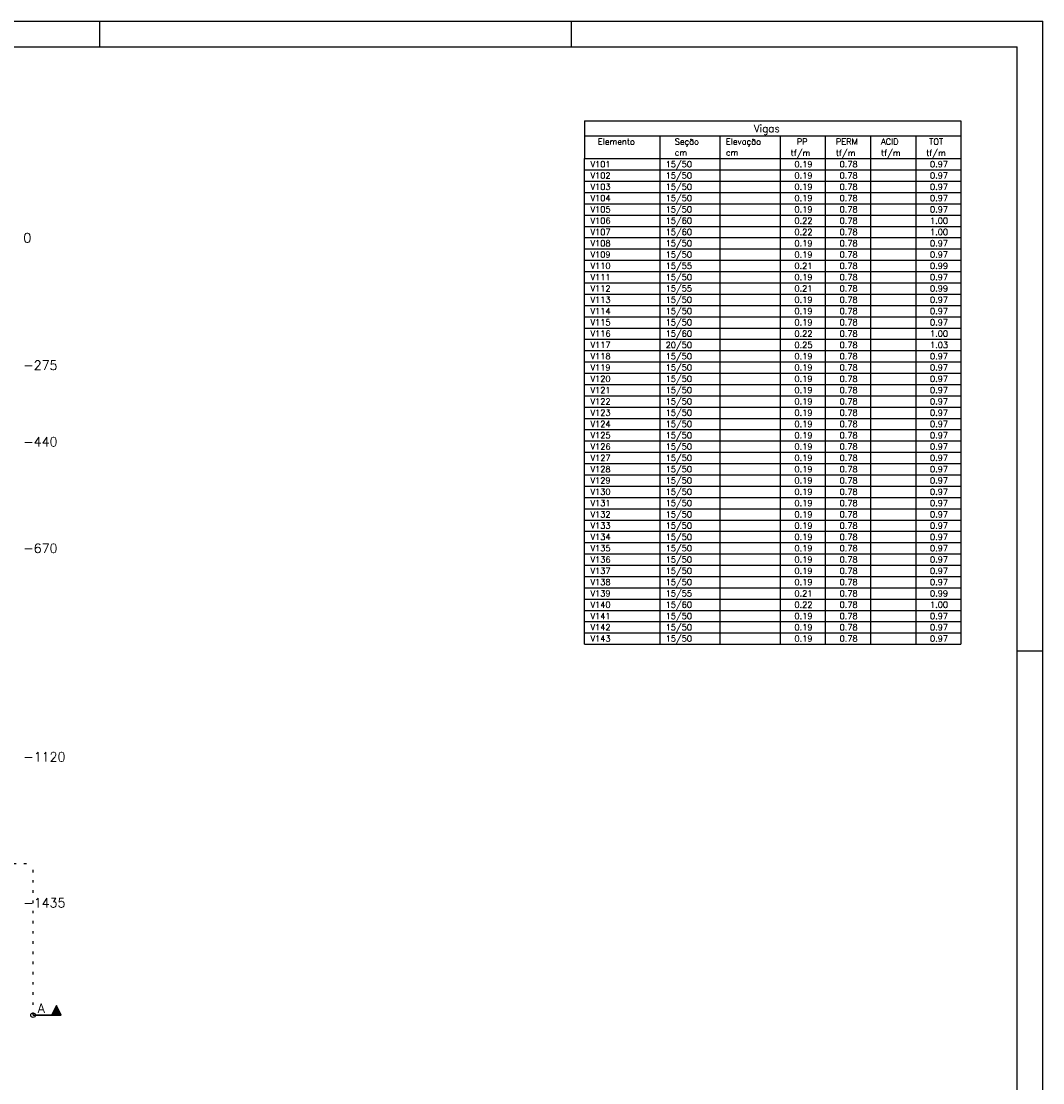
# Model space of a CAD drawing. Extents: x 0 to 119, y 0 to 84.
# Tile 14 of 14: x 79 to 119, y 42 to 84. Entities that reach past the tile are written whole.
import ezdxf

# ---------------------------------------------------------------- set-up
doc = ezdxf.new("R2010")
doc.units = 0
doc.header["$MEASUREMENT"] = 0
doc.linetypes.add('ESTILO_TQS_0002', pattern=[0.4, 0.1, -0.3])
for name, color, linetype in [('1', 1, 'CONTINUOUS'), ('3', 3, 'CONTINUOUS'), ('8', 8, 'CONTINUOUS')]:
    doc.layers.add(name, color=color, linetype=linetype)
doc.styles.get("Standard").update_dxf_attribs({"font": 'ROMANS.SHX'})

msp = doc.modelspace()

# ---------------------------------------------------------------- linework, layer by layer
at = {"layer": '1', "linetype": 'Continuous'}
for p, q in [((0, 84.1), (118.9, 84.1)), ((81.9, 83.1), (81.9, 84.1)), ((100.4, 83.1), (100.4, 84.1)), ((118.9, 0), (118.9, 84.1)), ((100.913, 80.188), (100.913, 78.711)), ((100.913, 80.188), (115.685, 80.188)), ((115.685, 80.188), (115.685, 78.711)), ((100.913, 79.598), (115.685, 79.598)), ((103.867, 79.598), (103.867, 78.711)), ((106.231, 79.598), (106.231, 78.711)), ((108.594, 79.598), (108.594, 78.711)), ((110.367, 79.598), (110.367, 78.711)), ((112.14, 79.598), (112.14, 78.711)), ((113.913, 79.598), (113.913, 78.711)), ((100.913, 78.711), (115.685, 78.711)), ((100.913, 78.268), (100.913, 78.711)), ((103.867, 78.711), (103.867, 78.268)), ((106.231, 78.711), (106.231, 78.268)), ((108.594, 78.711), (108.594, 78.268)), ((110.367, 78.711), (110.367, 78.268)), ((112.14, 78.711), (112.14, 78.268)), ((113.913, 78.711), (113.913, 78.268)), ((115.685, 78.711), (115.685, 78.268)), ((100.913, 78.268), (115.685, 78.268)), ((100.913, 77.825), (100.913, 78.268)), ((103.867, 78.268), (103.867, 77.825)), ((106.231, 78.268), (106.231, 77.825)), ((108.594, 78.268), (108.594, 77.825)), ((110.367, 78.268), (110.367, 77.825)), ((112.14, 78.268), (112.14, 77.825)), ((113.913, 78.268), (113.913, 77.825)), ((115.685, 78.268), (115.685, 77.825)), ((100.913, 77.825), (115.685, 77.825)), ((100.913, 77.382), (100.913, 77.825)), ((103.867, 77.825), (103.867, 77.382)), ((106.231, 77.825), (106.231, 77.382)), ((108.594, 77.825), (108.594, 77.382)), ((110.367, 77.825), (110.367, 77.382)), ((112.14, 77.825), (112.14, 77.382)), ((113.913, 77.825), (113.913, 77.382)), ((115.685, 77.825), (115.685, 77.382)), ((100.913, 77.382), (115.685, 77.382)), ((100.913, 76.938), (100.913, 77.382)), ((103.867, 77.382), (103.867, 76.938)), ((106.231, 77.382), (106.231, 76.938)), ((108.594, 77.382), (108.594, 76.938)), ((110.367, 77.382), (110.367, 76.938)), ((112.14, 77.382), (112.14, 76.938)), ((113.913, 77.382), (113.913, 76.938)), ((115.685, 77.382), (115.685, 76.938)), ((100.913, 76.938), (115.685, 76.938)), ((100.913, 76.495), (100.913, 76.938)), ((103.867, 76.938), (103.867, 76.495)), ((106.231, 76.938), (106.231, 76.495)), ((108.594, 76.938), (108.594, 76.495)), ((110.367, 76.938), (110.367, 76.495)), ((112.14, 76.938), (112.14, 76.495)), ((113.913, 76.938), (113.913, 76.495)), ((115.685, 76.938), (115.685, 76.495)), ((100.913, 76.495), (115.685, 76.495)), ((100.913, 76.052), (100.913, 76.495)), ((103.867, 76.495), (103.867, 76.052)), ((106.231, 76.495), (106.231, 76.052)), ((108.594, 76.495), (108.594, 76.052)), ((110.367, 76.495), (110.367, 76.052)), ((112.14, 76.495), (112.14, 76.052)), ((113.913, 76.495), (113.913, 76.052)), ((115.685, 76.495), (115.685, 76.052)), ((100.913, 76.052), (115.685, 76.052)), ((100.913, 75.609), (100.913, 76.052)), ((103.867, 76.052), (103.867, 75.609)), ((106.231, 76.052), (106.231, 75.609)), ((108.594, 76.052), (108.594, 75.609)), ((110.367, 76.052), (110.367, 75.609)), ((112.14, 76.052), (112.14, 75.609)), ((113.913, 76.052), (113.913, 75.609)), ((115.685, 76.052), (115.685, 75.609)), ((100.913, 75.609), (115.685, 75.609)), ((100.913, 75.166), (100.913, 75.609)), ((103.867, 75.609), (103.867, 75.166)), ((106.231, 75.609), (106.231, 75.166)), ((108.594, 75.609), (108.594, 75.166)), ((110.367, 75.609), (110.367, 75.166)), ((112.14, 75.609), (112.14, 75.166)), ((113.913, 75.609), (113.913, 75.166)), ((115.685, 75.609), (115.685, 75.166)), ((100.913, 75.166), (115.685, 75.166)), ((100.913, 74.723), (100.913, 75.166)), ((103.867, 75.166), (103.867, 74.723)), ((106.231, 75.166), (106.231, 74.723)), ((108.594, 75.166), (108.594, 74.723)), ((110.367, 75.166), (110.367, 74.723)), ((112.14, 75.166), (112.14, 74.723)), ((113.913, 75.166), (113.913, 74.723)), ((115.685, 75.166), (115.685, 74.723)), ((100.913, 74.723), (115.685, 74.723)), ((100.913, 74.279), (100.913, 74.723)), ((103.867, 74.723), (103.867, 74.279)), ((106.231, 74.723), (106.231, 74.279)), ((108.594, 74.723), (108.594, 74.279)), ((110.367, 74.723), (110.367, 74.279)), ((112.14, 74.723), (112.14, 74.279)), ((113.913, 74.723), (113.913, 74.279)), ((115.685, 74.723), (115.685, 74.279)), ((100.913, 74.279), (115.685, 74.279)), ((100.913, 73.836), (100.913, 74.279)), ((103.867, 74.279), (103.867, 73.836)), ((106.231, 74.279), (106.231, 73.836)), ((108.594, 74.279), (108.594, 73.836)), ((110.367, 74.279), (110.367, 73.836)), ((112.14, 74.279), (112.14, 73.836)), ((113.913, 74.279), (113.913, 73.836)), ((115.685, 74.279), (115.685, 73.836)), ((100.913, 73.836), (115.685, 73.836)), ((100.913, 73.393), (100.913, 73.836)), ((103.867, 73.836), (103.867, 73.393)), ((106.231, 73.836), (106.231, 73.393)), ((108.594, 73.836), (108.594, 73.393)), ((110.367, 73.836), (110.367, 73.393)), ((112.14, 73.836), (112.14, 73.393)), ((113.913, 73.836), (113.913, 73.393)), ((115.685, 73.836), (115.685, 73.393)), ((100.913, 73.393), (115.685, 73.393)), ((100.913, 72.95), (100.913, 73.393)), ((103.867, 73.393), (103.867, 72.95)), ((106.231, 73.393), (106.231, 72.95)), ((108.594, 73.393), (108.594, 72.95)), ((110.367, 73.393), (110.367, 72.95)), ((112.14, 73.393), (112.14, 72.95)), ((113.913, 73.393), (113.913, 72.95)), ((115.685, 73.393), (115.685, 72.95)), ((100.913, 72.95), (115.685, 72.95)), ((100.913, 72.507), (100.913, 72.95)), ((103.867, 72.95), (103.867, 72.507)), ((106.231, 72.95), (106.231, 72.507)), ((108.594, 72.95), (108.594, 72.507)), ((110.367, 72.95), (110.367, 72.507)), ((112.14, 72.95), (112.14, 72.507)), ((113.913, 72.95), (113.913, 72.507)), ((115.685, 72.95), (115.685, 72.507)), ((100.913, 72.507), (115.685, 72.507)), ((100.913, 72.063), (100.913, 72.507)), ((103.867, 72.507), (103.867, 72.063)), ((106.231, 72.507), (106.231, 72.063)), ((108.594, 72.507), (108.594, 72.063)), ((110.367, 72.507), (110.367, 72.063)), ((112.14, 72.507), (112.14, 72.063)), ((113.913, 72.507), (113.913, 72.063)), ((115.685, 72.507), (115.685, 72.063)), ((100.913, 72.063), (115.685, 72.063)), ((100.913, 71.62), (100.913, 72.063)), ((103.867, 72.063), (103.867, 71.62)), ((106.231, 72.063), (106.231, 71.62)), ((108.594, 72.063), (108.594, 71.62)), ((110.367, 72.063), (110.367, 71.62)), ((112.14, 72.063), (112.14, 71.62)), ((113.913, 72.063), (113.913, 71.62)), ((115.685, 72.063), (115.685, 71.62)), ((100.913, 71.62), (115.685, 71.62)), ((100.913, 71.177), (100.913, 71.62)), ((103.867, 71.62), (103.867, 71.177)), ((106.231, 71.62), (106.231, 71.177)), ((108.594, 71.62), (108.594, 71.177)), ((110.367, 71.62), (110.367, 71.177)), ((112.14, 71.62), (112.14, 71.177)), ((113.913, 71.62), (113.913, 71.177)), ((115.685, 71.62), (115.685, 71.177)), ((100.913, 71.177), (115.685, 71.177)), ((100.913, 70.734), (100.913, 71.177)), ((103.867, 71.177), (103.867, 70.734)), ((106.231, 71.177), (106.231, 70.734)), ((108.594, 71.177), (108.594, 70.734)), ((110.367, 71.177), (110.367, 70.734)), ((112.14, 71.177), (112.14, 70.734)), ((113.913, 71.177), (113.913, 70.734)), ((115.685, 71.177), (115.685, 70.734)), ((100.913, 70.734), (115.685, 70.734)), ((100.913, 70.291), (100.913, 70.734)), ((103.867, 70.734), (103.867, 70.291)), ((106.231, 70.734), (106.231, 70.291)), ((108.594, 70.734), (108.594, 70.291)), ((110.367, 70.734), (110.367, 70.291)), ((112.14, 70.734), (112.14, 70.291)), ((113.913, 70.734), (113.913, 70.291)), ((115.685, 70.734), (115.685, 70.291)), ((100.913, 70.291), (115.685, 70.291)), ((100.913, 69.848), (100.913, 70.291)), ((103.867, 70.291), (103.867, 69.848)), ((106.231, 70.291), (106.231, 69.848)), ((108.594, 70.291), (108.594, 69.848)), ((110.367, 70.291), (110.367, 69.848)), ((112.14, 70.291), (112.14, 69.848)), ((113.913, 70.291), (113.913, 69.848)), ((115.685, 70.291), (115.685, 69.848)), ((100.913, 69.848), (115.685, 69.848)), ((100.913, 69.404), (100.913, 69.848)), ((103.867, 69.848), (103.867, 69.404)), ((106.231, 69.848), (106.231, 69.404)), ((108.594, 69.848), (108.594, 69.404)), ((110.367, 69.848), (110.367, 69.404)), ((112.14, 69.848), (112.14, 69.404)), ((113.913, 69.848), (113.913, 69.404)), ((115.685, 69.848), (115.685, 69.404)), ((100.913, 69.404), (115.685, 69.404)), ((100.913, 68.961), (100.913, 69.404)), ((103.867, 69.404), (103.867, 68.961)), ((106.231, 69.404), (106.231, 68.961)), ((108.594, 69.404), (108.594, 68.961)), ((110.367, 69.404), (110.367, 68.961)), ((112.14, 69.404), (112.14, 68.961)), ((113.913, 69.404), (113.913, 68.961)), ((115.685, 69.404), (115.685, 68.961)), ((100.913, 68.961), (115.685, 68.961)), ((100.913, 68.518), (100.913, 68.961)), ((103.867, 68.961), (103.867, 68.518)), ((106.231, 68.961), (106.231, 68.518)), ((108.594, 68.961), (108.594, 68.518)), ((110.367, 68.961), (110.367, 68.518)), ((112.14, 68.961), (112.14, 68.518)), ((113.913, 68.961), (113.913, 68.518)), ((115.685, 68.961), (115.685, 68.518)), ((100.913, 68.518), (115.685, 68.518)), ((100.913, 68.075), (100.913, 68.518)), ((103.867, 68.518), (103.867, 68.075)), ((106.231, 68.518), (106.231, 68.075)), ((108.594, 68.518), (108.594, 68.075)), ((110.367, 68.518), (110.367, 68.075)), ((112.14, 68.518), (112.14, 68.075)), ((113.913, 68.518), (113.913, 68.075)), ((115.685, 68.518), (115.685, 68.075)), ((100.913, 68.075), (115.685, 68.075)), ((100.913, 67.632), (100.913, 68.075)), ((103.867, 68.075), (103.867, 67.632)), ((106.231, 68.075), (106.231, 67.632)), ((108.594, 68.075), (108.594, 67.632)), ((110.367, 68.075), (110.367, 67.632)), ((112.14, 68.075), (112.14, 67.632)), ((113.913, 68.075), (113.913, 67.632)), ((115.685, 68.075), (115.685, 67.632)), ((100.913, 67.632), (115.685, 67.632)), ((100.913, 67.188), (100.913, 67.632)), ((103.867, 67.632), (103.867, 67.188)), ((106.231, 67.632), (106.231, 67.188)), ((108.594, 67.632), (108.594, 67.188)), ((110.367, 67.632), (110.367, 67.188)), ((112.14, 67.632), (112.14, 67.188)), ((113.913, 67.632), (113.913, 67.188)), ((115.685, 67.632), (115.685, 67.188)), ((100.913, 67.188), (115.685, 67.188)), ((100.913, 66.745), (100.913, 67.188)), ((103.867, 67.188), (103.867, 66.745)), ((106.231, 67.188), (106.231, 66.745)), ((108.594, 67.188), (108.594, 66.745)), ((110.367, 67.188), (110.367, 66.745)), ((112.14, 67.188), (112.14, 66.745)), ((113.913, 67.188), (113.913, 66.745)), ((115.685, 67.188), (115.685, 66.745)), ((100.913, 66.745), (115.685, 66.745)), ((100.913, 66.302), (100.913, 66.745)), ((103.867, 66.745), (103.867, 66.302)), ((106.231, 66.745), (106.231, 66.302)), ((108.594, 66.745), (108.594, 66.302)), ((110.367, 66.745), (110.367, 66.302)), ((112.14, 66.745), (112.14, 66.302)), ((113.913, 66.745), (113.913, 66.302)), ((115.685, 66.745), (115.685, 66.302)), ((100.913, 66.302), (115.685, 66.302)), ((100.913, 65.859), (100.913, 66.302)), ((103.867, 66.302), (103.867, 65.859)), ((106.231, 66.302), (106.231, 65.859)), ((108.594, 66.302), (108.594, 65.859)), ((110.367, 66.302), (110.367, 65.859)), ((112.14, 66.302), (112.14, 65.859)), ((113.913, 66.302), (113.913, 65.859)), ((115.685, 66.302), (115.685, 65.859)), ((100.913, 65.859), (115.685, 65.859)), ((100.913, 65.416), (100.913, 65.859)), ((103.867, 65.859), (103.867, 65.416)), ((106.231, 65.859), (106.231, 65.416)), ((108.594, 65.859), (108.594, 65.416)), ((110.367, 65.859), (110.367, 65.416)), ((112.14, 65.859), (112.14, 65.416)), ((113.913, 65.859), (113.913, 65.416)), ((115.685, 65.859), (115.685, 65.416)), ((100.913, 65.416), (115.685, 65.416)), ((100.913, 64.973), (100.913, 65.416)), ((103.867, 65.416), (103.867, 64.973)), ((106.231, 65.416), (106.231, 64.973)), ((108.594, 65.416), (108.594, 64.973)), ((110.367, 65.416), (110.367, 64.973)), ((112.14, 65.416), (112.14, 64.973)), ((113.913, 65.416), (113.913, 64.973)), ((115.685, 65.416), (115.685, 64.973)), ((100.913, 64.973), (115.685, 64.973)), ((100.913, 64.529), (100.913, 64.973)), ((103.867, 64.973), (103.867, 64.529)), ((106.231, 64.973), (106.231, 64.529)), ((108.594, 64.973), (108.594, 64.529)), ((110.367, 64.973), (110.367, 64.529)), ((112.14, 64.973), (112.14, 64.529)), ((113.913, 64.973), (113.913, 64.529)), ((115.685, 64.973), (115.685, 64.529)), ((100.913, 64.529), (115.685, 64.529)), ((100.913, 64.086), (100.913, 64.529)), ((103.867, 64.529), (103.867, 64.086)), ((106.231, 64.529), (106.231, 64.086)), ((108.594, 64.529), (108.594, 64.086)), ((110.367, 64.529), (110.367, 64.086)), ((112.14, 64.529), (112.14, 64.086)), ((113.913, 64.529), (113.913, 64.086)), ((115.685, 64.529), (115.685, 64.086)), ((100.913, 64.086), (115.685, 64.086)), ((100.913, 63.643), (100.913, 64.086)), ((103.867, 64.086), (103.867, 63.643)), ((106.231, 64.086), (106.231, 63.643)), ((108.594, 64.086), (108.594, 63.643)), ((110.367, 64.086), (110.367, 63.643)), ((112.14, 64.086), (112.14, 63.643)), ((113.913, 64.086), (113.913, 63.643)), ((115.685, 64.086), (115.685, 63.643)), ((100.913, 63.643), (115.685, 63.643)), ((100.913, 63.2), (100.913, 63.643)), ((103.867, 63.643), (103.867, 63.2)), ((106.231, 63.643), (106.231, 63.2)), ((108.594, 63.643), (108.594, 63.2)), ((110.367, 63.643), (110.367, 63.2)), ((112.14, 63.643), (112.14, 63.2)), ((113.913, 63.643), (113.913, 63.2)), ((115.685, 63.643), (115.685, 63.2)), ((100.913, 63.2), (115.685, 63.2)), ((100.913, 62.757), (100.913, 63.2)), ((103.867, 63.2), (103.867, 62.757)), ((106.231, 63.2), (106.231, 62.757)), ((108.594, 63.2), (108.594, 62.757)), ((110.367, 63.2), (110.367, 62.757)), ((112.14, 63.2), (112.14, 62.757)), ((113.913, 63.2), (113.913, 62.757)), ((115.685, 63.2), (115.685, 62.757)), ((100.913, 62.757), (115.685, 62.757)), ((100.913, 62.313), (100.913, 62.757)), ((103.867, 62.757), (103.867, 62.313)), ((106.231, 62.757), (106.231, 62.313)), ((108.594, 62.757), (108.594, 62.313)), ((110.367, 62.757), (110.367, 62.313)), ((112.14, 62.757), (112.14, 62.313)), ((113.913, 62.757), (113.913, 62.313)), ((115.685, 62.757), (115.685, 62.313)), ((100.913, 62.313), (115.685, 62.313)), ((100.913, 61.87), (100.913, 62.313)), ((103.867, 62.313), (103.867, 61.87)), ((106.231, 62.313), (106.231, 61.87)), ((108.594, 62.313), (108.594, 61.87)), ((110.367, 62.313), (110.367, 61.87)), ((112.14, 62.313), (112.14, 61.87)), ((113.913, 62.313), (113.913, 61.87)), ((115.685, 62.313), (115.685, 61.87)), ((100.913, 61.87), (115.685, 61.87)), ((100.913, 61.427), (100.913, 61.87)), ((103.867, 61.87), (103.867, 61.427)), ((106.231, 61.87), (106.231, 61.427)), ((108.594, 61.87), (108.594, 61.427)), ((110.367, 61.87), (110.367, 61.427)), ((112.14, 61.87), (112.14, 61.427)), ((113.913, 61.87), (113.913, 61.427)), ((115.685, 61.87), (115.685, 61.427)), ((100.913, 61.427), (115.685, 61.427)), ((100.913, 60.984), (100.913, 61.427)), ((103.867, 61.427), (103.867, 60.984)), ((106.231, 61.427), (106.231, 60.984)), ((108.594, 61.427), (108.594, 60.984)), ((110.367, 61.427), (110.367, 60.984)), ((112.14, 61.427), (112.14, 60.984)), ((113.913, 61.427), (113.913, 60.984)), ((115.685, 61.427), (115.685, 60.984)), ((100.913, 60.984), (115.685, 60.984)), ((100.913, 60.541), (100.913, 60.984)), ((103.867, 60.984), (103.867, 60.541)), ((106.231, 60.984), (106.231, 60.541)), ((108.594, 60.984), (108.594, 60.541)), ((110.367, 60.984), (110.367, 60.541)), ((112.14, 60.984), (112.14, 60.541)), ((113.913, 60.984), (113.913, 60.541)), ((115.685, 60.984), (115.685, 60.541)), ((100.913, 60.541), (115.685, 60.541)), ((100.913, 60.098), (100.913, 60.541)), ((103.867, 60.541), (103.867, 60.098)), ((106.231, 60.541), (106.231, 60.098)), ((108.594, 60.541), (108.594, 60.098)), ((110.367, 60.541), (110.367, 60.098)), ((112.14, 60.541), (112.14, 60.098)), ((113.913, 60.541), (113.913, 60.098)), ((115.685, 60.541), (115.685, 60.098)), ((100.913, 60.098), (115.685, 60.098)), ((100.913, 59.654), (100.913, 60.098)), ((103.867, 60.098), (103.867, 59.654)), ((106.231, 60.098), (106.231, 59.654)), ((108.594, 60.098), (108.594, 59.654)), ((110.367, 60.098), (110.367, 59.654)), ((112.14, 60.098), (112.14, 59.654)), ((113.913, 60.098), (113.913, 59.654)), ((115.685, 60.098), (115.685, 59.654)), ((100.913, 59.654), (115.685, 59.654)), ((117.9, 59.4), (118.9, 59.4))]:
    msp.add_line(p, q, dxfattribs=at)
msp.add_circle((79.278, 45.1), 0.0909, dxfattribs=at)
at = {"layer": '3', "linetype": 'ESTILO_TQS_0002'}
for p in [(14.914, 51.054), (79.278, 45.1)]:
    msp.add_line(p, (79.278, 51.054), dxfattribs=at)
at = {"layer": '3', "linetype": 'Continuous'}
for p, q in [((80.195, 45.477), (80.007, 45.101)), ((80.195, 45.473), (80.009, 45.101)), ((80.222, 45.419), (80.168, 45.419)), ((80.208, 45.448), (80.182, 45.448)), ((80.383, 45.1), (80.195, 45.477)), ((80.381, 45.101), (80.195, 45.473)), ((80.381, 45.101), (79.278, 45.101)), ((79.278, 45.1), (80.383, 45.1)), ((80.367, 45.129), (80.023, 45.129)), ((80.353, 45.158), (80.037, 45.158)), ((80.338, 45.187), (80.052, 45.187)), ((80.324, 45.216), (80.066, 45.216)), ((80.309, 45.245), (80.081, 45.245)), ((80.295, 45.274), (80.095, 45.274)), ((80.28, 45.302), (80.11, 45.303)), ((80.266, 45.332), (80.124, 45.332)), ((80.251, 45.361), (80.139, 45.361)), ((80.237, 45.39), (80.153, 45.39))]:
    msp.add_line(p, q, dxfattribs=at)
msp.add_lwpolyline([(80.381, 45.101), (80.195, 45.473), (80.009, 45.101), (80.381, 45.101)], dxfattribs=at)
at = {"layer": '8', "linetype": 'Continuous'}
for p in [(2.5, 83.1), (117.9, 1)]:
    msp.add_line(p, (117.9, 83.1), dxfattribs=at)

# ---------------------------------------------------------------- texts
at = {"layer": '1', "linetype": 'Continuous'}
for s, height, p in [('Vigas', 0.2955, (107.56, 79.745)), ('Elemento', 0.2364, (101.444, 79.258)), ('Seção', 0.2364, (104.458, 79.258)), ('Elevação', 0.2364, (106.467, 79.258)), ('PP', 0.2364, (109.244, 79.258)), ('PERM', 0.2364, (110.781, 79.258)), ('ACID', 0.2364, (112.553, 79.258)), ('TOT', 0.2364, (114.444, 79.258)), ('cm', 0.2364, (104.458, 78.829)), ('cm', 0.2364, (106.467, 78.829)), ('tf/m', 0.2364, (109.008, 78.815)), ('tf/m', 0.2364, (110.781, 78.815)), ('tf/m', 0.2364, (112.553, 78.815)), ('tf/m', 0.2364, (114.326, 78.815)), ('V101', 0.2364, (101.149, 78.371)), ('15/50', 0.2364, (104.103, 78.371)), ('  0.19', 0.2364, (108.831, 78.371)), ('  0.78', 0.2364, (110.603, 78.371)), ('  0.97', 0.2364, (114.149, 78.371)), ('V102', 0.2364, (101.149, 77.928)), ('15/50', 0.2364, (104.103, 77.928)), ('  0.19', 0.2364, (108.831, 77.928)), ('  0.78', 0.2364, (110.603, 77.928)), ('  0.97', 0.2364, (114.149, 77.928)), ('V103', 0.2364, (101.149, 77.485)), ('15/50', 0.2364, (104.103, 77.485)), ('  0.19', 0.2364, (108.831, 77.485)), ('  0.78', 0.2364, (110.603, 77.485)), ('  0.97', 0.2364, (114.149, 77.485)), ('V104', 0.2364, (101.149, 77.042)), ('15/50', 0.2364, (104.103, 77.042)), ('  0.19', 0.2364, (108.831, 77.042)), ('  0.78', 0.2364, (110.603, 77.042)), ('  0.97', 0.2364, (114.149, 77.042)), ('V105', 0.2364, (101.149, 76.599)), ('15/50', 0.2364, (104.103, 76.599)), ('  0.19', 0.2364, (108.831, 76.599)), ('  0.78', 0.2364, (110.603, 76.599)), ('  0.97', 0.2364, (114.149, 76.599)), ('V106', 0.2364, (101.149, 76.155)), ('15/60', 0.2364, (104.103, 76.155)), ('  0.22', 0.2364, (108.831, 76.155)), ('  0.78', 0.2364, (110.603, 76.155)), ('  1.00', 0.2364, (114.149, 76.155)), ('V107', 0.2364, (101.149, 75.712)), ('15/60', 0.2364, (104.103, 75.712)), ('  0.22', 0.2364, (108.831, 75.712)), ('  0.78', 0.2364, (110.603, 75.712)), ('  1.00', 0.2364, (114.149, 75.712)), ('0', 0.364, (78.896, 75.419)), ('V108', 0.2364, (101.149, 75.269)), ('15/50', 0.2364, (104.103, 75.269)), ('  0.19', 0.2364, (108.831, 75.269)), ('  0.78', 0.2364, (110.603, 75.269)), ('  0.97', 0.2364, (114.149, 75.269)), ('V109', 0.2364, (101.149, 74.826)), ('15/50', 0.2364, (104.103, 74.826)), ('  0.19', 0.2364, (108.831, 74.826)), ('  0.78', 0.2364, (110.603, 74.826)), ('  0.97', 0.2364, (114.149, 74.826)), ('V110', 0.2364, (101.149, 74.383)), ('15/55', 0.2364, (104.103, 74.383)), ('  0.21', 0.2364, (108.831, 74.383)), ('  0.78', 0.2364, (110.603, 74.383)), ('  0.99', 0.2364, (114.149, 74.383)), ('V111', 0.2364, (101.149, 73.94)), ('15/50', 0.2364, (104.103, 73.94)), ('  0.19', 0.2364, (108.831, 73.94)), ('  0.78', 0.2364, (110.603, 73.94)), ('  0.97', 0.2364, (114.149, 73.94)), ('V112', 0.2364, (101.149, 73.496)), ('15/55', 0.2364, (104.103, 73.496)), ('  0.21', 0.2364, (108.831, 73.496)), ('  0.78', 0.2364, (110.603, 73.496)), ('  0.99', 0.2364, (114.149, 73.496)), ('15/50', 0.2364, (104.103, 73.053)), ('V113', 0.2364, (101.149, 73.053)), ('  0.19', 0.2364, (108.831, 73.053)), ('  0.78', 0.2364, (110.603, 73.053)), ('  0.97', 0.2364, (114.149, 73.053)), ('V114', 0.2364, (101.149, 72.61)), ('15/50', 0.2364, (104.103, 72.61)), ('  0.19', 0.2364, (108.831, 72.61)), ('  0.78', 0.2364, (110.603, 72.61)), ('  0.97', 0.2364, (114.149, 72.61)), ('V115', 0.2364, (101.149, 72.167)), ('15/50', 0.2364, (104.103, 72.167)), ('  0.19', 0.2364, (108.831, 72.167)), ('  0.78', 0.2364, (110.603, 72.167)), ('  0.97', 0.2364, (114.149, 72.167)), ('V116', 0.2364, (101.149, 71.724)), ('15/60', 0.2364, (104.103, 71.724)), ('  0.22', 0.2364, (108.831, 71.724)), ('  0.78', 0.2364, (110.603, 71.724)), ('  1.00', 0.2364, (114.149, 71.724)), ('V117', 0.2364, (101.149, 71.28)), ('20/50', 0.2364, (104.103, 71.28)), ('  0.25', 0.2364, (108.831, 71.28)), ('  0.78', 0.2364, (110.603, 71.28)), ('  1.03', 0.2364, (114.149, 71.28)), ('V118', 0.2364, (101.149, 70.837)), ('15/50', 0.2364, (104.103, 70.837)), ('  0.19', 0.2364, (108.831, 70.837)), ('  0.78', 0.2364, (110.603, 70.837)), ('  0.97', 0.2364, (114.149, 70.837)), ('-275', 0.3636, (78.896, 70.419)), ('V119', 0.2364, (101.149, 70.394)), ('15/50', 0.2364, (104.103, 70.394)), ('  0.19', 0.2364, (108.831, 70.394)), ('  0.78', 0.2364, (110.603, 70.394)), ('  0.97', 0.2364, (114.149, 70.394)), ('V120', 0.2364, (101.149, 69.951)), ('15/50', 0.2364, (104.103, 69.951)), ('  0.19', 0.2364, (108.831, 69.951)), ('  0.78', 0.2364, (110.603, 69.951)), ('  0.97', 0.2364, (114.149, 69.951)), ('V121', 0.2364, (101.149, 69.508)), ('15/50', 0.2364, (104.103, 69.508)), ('  0.19', 0.2364, (108.831, 69.508)), ('  0.78', 0.2364, (110.603, 69.508)), ('  0.97', 0.2364, (114.149, 69.508)), ('V122', 0.2364, (101.149, 69.065)), ('15/50', 0.2364, (104.103, 69.065)), ('  0.19', 0.2364, (108.831, 69.065)), ('  0.78', 0.2364, (110.603, 69.065)), ('  0.97', 0.2364, (114.149, 69.065)), ('V123', 0.2364, (101.149, 68.621)), ('15/50', 0.2364, (104.103, 68.621)), ('  0.19', 0.2364, (108.831, 68.621)), ('  0.78', 0.2364, (110.603, 68.621)), ('  0.97', 0.2364, (114.149, 68.621)), ('V124', 0.2364, (101.149, 68.178)), ('15/50', 0.2364, (104.103, 68.178)), ('  0.19', 0.2364, (108.831, 68.178)), ('  0.78', 0.2364, (110.603, 68.178)), ('  0.97', 0.2364, (114.149, 68.178)), ('V125', 0.2364, (101.149, 67.735)), ('15/50', 0.2364, (104.103, 67.735)), ('  0.19', 0.2364, (108.831, 67.735)), ('  0.78', 0.2364, (110.603, 67.735)), ('  0.97', 0.2364, (114.149, 67.735)), ('-440', 0.3636, (78.896, 67.419)), ('V126', 0.2364, (101.149, 67.292)), ('15/50', 0.2364, (104.103, 67.292)), ('  0.19', 0.2364, (108.831, 67.292)), ('  0.78', 0.2364, (110.603, 67.292)), ('  0.97', 0.2364, (114.149, 67.292)), ('V127', 0.2364, (101.149, 66.849)), ('15/50', 0.2364, (104.103, 66.849)), ('  0.19', 0.2364, (108.831, 66.849)), ('  0.78', 0.2364, (110.603, 66.849)), ('  0.97', 0.2364, (114.149, 66.849)), ('V128', 0.2364, (101.149, 66.405)), ('15/50', 0.2364, (104.103, 66.405)), ('  0.19', 0.2364, (108.831, 66.405)), ('  0.78', 0.2364, (110.603, 66.405)), ('  0.97', 0.2364, (114.149, 66.405)), ('V129', 0.2364, (101.149, 65.962)), ('15/50', 0.2364, (104.103, 65.962)), ('  0.19', 0.2364, (108.831, 65.962)), ('  0.78', 0.2364, (110.603, 65.962)), ('  0.97', 0.2364, (114.149, 65.962)), ('V130', 0.2364, (101.149, 65.519)), ('15/50', 0.2364, (104.103, 65.519)), ('  0.19', 0.2364, (108.831, 65.519)), ('  0.78', 0.2364, (110.603, 65.519)), ('  0.97', 0.2364, (114.149, 65.519)), ('V131', 0.2364, (101.149, 65.076)), ('15/50', 0.2364, (104.103, 65.076)), ('  0.19', 0.2364, (108.831, 65.076)), ('  0.78', 0.2364, (110.603, 65.076)), ('  0.97', 0.2364, (114.149, 65.076)), ('V132', 0.2364, (101.149, 64.633)), ('15/50', 0.2364, (104.103, 64.633)), ('  0.19', 0.2364, (108.831, 64.633)), ('  0.78', 0.2364, (110.603, 64.633)), ('  0.97', 0.2364, (114.149, 64.633)), ('V133', 0.2364, (101.149, 64.19)), ('15/50', 0.2364, (104.103, 64.19)), ('  0.19', 0.2364, (108.831, 64.19)), ('  0.78', 0.2364, (110.603, 64.19)), ('  0.97', 0.2364, (114.149, 64.19)), ('V134', 0.2364, (101.149, 63.746)), ('15/50', 0.2364, (104.103, 63.746)), ('  0.19', 0.2364, (108.831, 63.746)), ('  0.78', 0.2364, (110.603, 63.746)), ('  0.97', 0.2364, (114.149, 63.746)), ('-670', 0.3636, (78.896, 63.237)), ('V135', 0.2364, (101.149, 63.303)), ('15/50', 0.2364, (104.103, 63.303)), ('  0.19', 0.2364, (108.831, 63.303)), ('  0.78', 0.2364, (110.603, 63.303)), ('  0.97', 0.2364, (114.149, 63.303)), ('V136', 0.2364, (101.149, 62.86)), ('15/50', 0.2364, (104.103, 62.86)), ('  0.19', 0.2364, (108.831, 62.86)), ('  0.78', 0.2364, (110.603, 62.86)), ('  0.97', 0.2364, (114.149, 62.86)), ('V137', 0.2364, (101.149, 62.417)), ('15/50', 0.2364, (104.103, 62.417)), ('  0.19', 0.2364, (108.831, 62.417)), ('  0.78', 0.2364, (110.603, 62.417)), ('  0.97', 0.2364, (114.149, 62.417)), ('V138', 0.2364, (101.149, 61.974)), ('15/50', 0.2364, (104.103, 61.974)), ('  0.19', 0.2364, (108.831, 61.974)), ('  0.78', 0.2364, (110.603, 61.974)), ('  0.97', 0.2364, (114.149, 61.974)), ('V139', 0.2364, (101.149, 61.53)), ('15/55', 0.2364, (104.103, 61.53)), ('  0.21', 0.2364, (108.831, 61.53)), ('  0.78', 0.2364, (110.603, 61.53)), ('  0.99', 0.2364, (114.149, 61.53)), ('V140', 0.2364, (101.149, 61.087)), ('15/60', 0.2364, (104.103, 61.087)), ('  0.22', 0.2364, (108.831, 61.087)), ('  0.78', 0.2364, (110.603, 61.087)), ('  1.00', 0.2364, (114.149, 61.087)), ('V141', 0.2364, (101.149, 60.644)), ('15/50', 0.2364, (104.103, 60.644)), ('  0.19', 0.2364, (108.831, 60.644)), ('  0.78', 0.2364, (110.603, 60.644)), ('  0.97', 0.2364, (114.149, 60.644)), ('V142', 0.2364, (101.149, 60.201)), ('15/50', 0.2364, (104.103, 60.201)), ('  0.19', 0.2364, (108.831, 60.201)), ('  0.78', 0.2364, (110.603, 60.201)), ('  0.97', 0.2364, (114.149, 60.201)), ('V143', 0.2364, (101.149, 59.758)), ('15/50', 0.2364, (104.103, 59.758)), ('  0.19', 0.2364, (108.831, 59.758)), ('  0.78', 0.2364, (110.603, 59.758)), ('  0.97', 0.2364, (114.149, 59.758)), ('-1120', 0.3636, (78.896, 55.055)), ('-1435', 0.3636, (78.896, 49.328))]:
    msp.add_text(s, height=height, dxfattribs=at).set_placement(p)
at = {"layer": '3', "linetype": 'Continuous'}
msp.add_text('A', height=0.364, dxfattribs=at).set_placement((79.46, 45.19))

doc.saveas('drawing.dxf')
